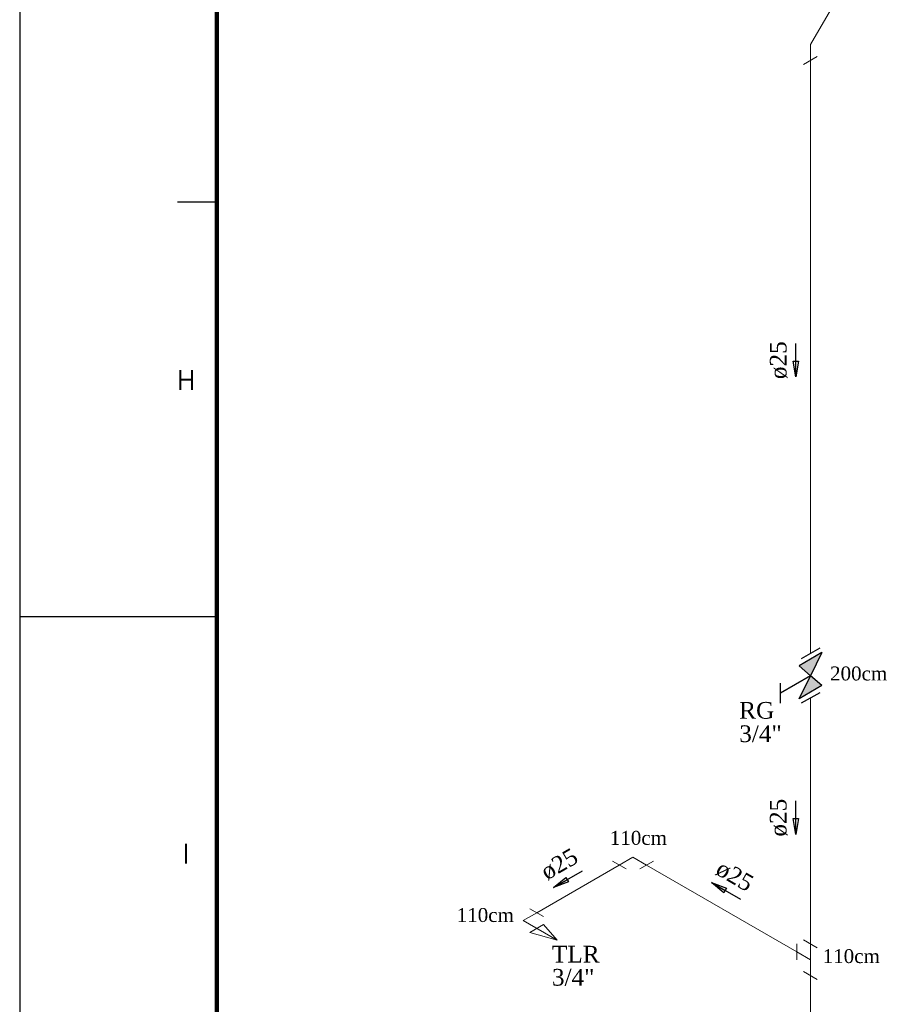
# Model space of a CAD drawing. Header units: millimetres. Extents: x 335 to 91625, y -1 to 84.
# Tile 4 of 62: x 335 to 346, y 37 to 49. Entities that reach past the tile are written whole.
import ezdxf

# ---------------------------------------------------------------- set-up
doc = ezdxf.new("R2010")
doc.units = ezdxf.units.MM
doc.header["$MEASUREMENT"] = 0
for name, color, linetype, lineweight in [('AF-Colunas', 7, 'Continuous', 20), ('AF-Conexões detalhe', 7, 'Continuous', 20), ('AF-Indicação coluna', 5, 'Continuous', 20), ('AF-Sentido tubo', 7, 'Continuous', 20), ('AF-Textos conexão', 7, 'Continuous', 20), ('AF-Textos tubo', 7, 'Continuous', 20), ('AF-Tubos detalhe', 5, 'Continuous', 20), ('Simbolos', 1, 'Continuous', 30)]:
    doc.layers.add(name, color=color, linetype=linetype, lineweight=lineweight)
doc.layers.add('Margem', color=4, linetype='Continuous')
doc.styles.add('ROMANS', font='ROMANS')
doc.styles.add('TimesNewRoman', font='times.ttf')
doc.dimstyles.get("Standard").update_dxf_attribs({"dimtxt": 0.18, "dimasz": 0.18, "dimexe": 0.18, "dimexo": 0.0625, "dimgap": 0.09, "dimtad": 0, "dimtih": 1, "dimtoh": 1, "dimdec": 4, "dimzin": 0, "dimdsep": 46, "dimtxsty": 'Standard', "dimcen": 0.09, "dimadec": 0, "dimazin": 0, "dimtfac": 1, "dimtdec": 4, "dimtofl": 0, "dimtmove": 0, "dimatfit": 3, "dimfxl": 0, "dimtolj": 1, "dimtzin": 0, "dimarcsym": 0})

msp = doc.modelspace()

# ---------------------------------------------------------------- hatches: boundary and pattern name
at = {"layer": 'Simbolos', "linetype": 'Continuous'}
for points in [[(345.5107, 41.0843), (345.2197, 40.9163), (345.3643, 40.7898)], [(345.3643, 40.7898), (345.5107, 40.6643), (345.2197, 40.4963)]]:
    msp.add_hatch(color=256, dxfattribs=at).paths.add_polyline_path(points)

# ---------------------------------------------------------------- linework, layer by layer
at = {"layer": 'AF-Colunas', "linetype": 'Continuous'}
for p, q in [((345.3652, 48.7903), (345.3652, 48.5903)), ((345.4518, 48.6403), (345.2786, 48.5403))]:
    msp.add_line(p, q, dxfattribs=at)
at = {"layer": 'AF-Conexões detalhe', "linetype": 'Continuous'}
for p, q in [((343.1133, 38.4906), (342.9401, 38.3906)), ((343.1133, 38.4906), (343.2865, 38.3906)), ((343.0267, 38.3406), (342.8535, 38.4405)), ((343.3731, 38.4406), (343.1999, 38.3406)), ((341.8068, 37.8361), (341.98, 37.7361)), ((341.7202, 37.6861), (341.8934, 37.7861)), ((341.7202, 37.6861), (342.1532, 37.4361)), ((341.98, 37.6361), (341.8068, 37.5361)), ((341.98, 37.6361), (342.1532, 37.4361)), ((341.8068, 37.5361), (342.1532, 37.4361)), ((345.192, 37.3903), (345.192, 37.1903)), ((345.2786, 37.4403), (345.4518, 37.3403)), ((345.3652, 37.1903), (345.3652, 37.3903)), ((345.3652, 37.1903), (345.192, 37.2903)), ((345.3652, 37.1903), (345.3652, 36.9903)), ((345.2786, 37.0403), (345.4518, 36.9403))]:
    msp.add_line(p, q, dxfattribs=at)
at = {"layer": 'AF-Indicação coluna'}
msp.add_line((345.3652, 48.7903), (346.1952, 50.2279), dxfattribs=at)
at = {"layer": 'AF-Tubos detalhe'}
for p, q in [((345.3652, 48.5903), (345.3652, 41.0733)), ((345.3652, 40.5073), (345.3652, 37.3903)), ((342.9401, 38.3905), (341.8934, 37.7861)), ((345.192, 37.2903), (343.2865, 38.3906)), ((345.3652, 36.9903), (345.3652, 34.5903))]:
    msp.add_line(p, q, dxfattribs=at)
at = {"layer": 'Margem', "color": 1}
for p, q in [((335.3344, 83.5869), (335.3344, -0.5131)), ((337.8344, 46.7931), (337.3344, 46.7931)), ((337.8344, 41.5369), (335.3344, 41.5369))]:
    msp.add_line(p, q, dxfattribs=at)
at = {"layer": 'Margem', "lineweight": 100}
msp.add_line((337.8344, 0.4869), (337.8344, 82.5869), dxfattribs=at)
at = {"layer": 'Simbolos'}
for p, q in [((345.5107, 41.0843), (345.2197, 40.9163)), ((345.4821, 41.1408), (345.2492, 41.0063)), ((345.5107, 41.0843), (345.3643, 40.7898)), ((345.2197, 40.9163), (345.3652, 40.7903)), ((345.3643, 40.7898), (344.9842, 40.5703)), ((344.9842, 40.4443), (344.9842, 40.6963)), ((345.2197, 40.4963), (345.3643, 40.7898)), ((345.5107, 40.6643), (345.3643, 40.7898)), ((345.5107, 40.6643), (345.2197, 40.4963)), ((345.4821, 40.5748), (345.2492, 40.4403))]:
    msp.add_line(p, q, dxfattribs=at)

# ---------------------------------------------------------------- texts
at = {"char_height": 0.1765, "width": 1.206537, "attachment_point": 7, "line_spacing_factor": 0.798, "style": 'TimesNewRoman'}
for s, insert in [('200cm', (345.6137, 40.7276)), ('110cm', (342.8197, 38.6436)), ('110cm', (340.8777, 37.6656)), ('110cm', (345.5197, 37.1446))]:
    msp.add_mtext(s, dxfattribs=dict(at, insert=insert))
at = {"layer": 'AF-Textos conexão', "char_height": 0.2118, "attachment_point": 7, "line_spacing_factor": 0.798, "style": 'TimesNewRoman'}
for s, insert, width in [('RG', (344.4617, 40.2422), 0.690797), ('3/4"', (344.4617, 39.9462), 0.841075), ('TLR', (342.0857, 37.1542), 0.938029), ('3/4"', (342.0857, 36.8582), 0.841075)]:
    msp.add_mtext(s, dxfattribs=dict(at, insert=insert, width=width))
at = {"layer": 'AF-Textos tubo', "char_height": 0.2118, "width": 0.748969, "attachment_point": 8, "line_spacing_factor": 0.798, "style": 'TimesNewRoman'}
for insert, rotation in [((345.0748, 44.7903), 90.00021), ((345.0748, 38.9903), 90.00021), ((342.2367, 38.3019), 30.0058), ((344.3476, 38.1529), 329.99993)]:
    msp.add_mtext('ø25', dxfattribs=dict(at, insert=insert, rotation=rotation))
at = {"layer": 'Margem', "color": 1, "char_height": 0.25, "attachment_point": 8, "line_spacing_factor": 0.798, "style": 'ROMANS'}
for s, insert, width in [('H', (337.443, 44.4134), 0.960097), ('I', (337.443, 38.4085), 0.369767)]:
    msp.add_mtext(s, dxfattribs=dict(at, insert=insert, width=width))

# ---------------------------------------------------------------- leaders
at = {"layer": 'AF-Sentido tubo'}
for points in [[(345.1804, 44.5785), (345.1804, 45.0021)], [(345.1804, 38.7785), (345.1804, 39.2021)], [(342.1062, 38.104), (342.473, 38.3159)], [(344.1111, 38.1675), (344.4779, 37.9557)]]:
    msp.add_leader(points, dimstyle='Standard', override={"dimasz": 0.2, "dimldrblk": 'CLOSED'}, dxfattribs=at)

doc.saveas('drawing.dxf')
